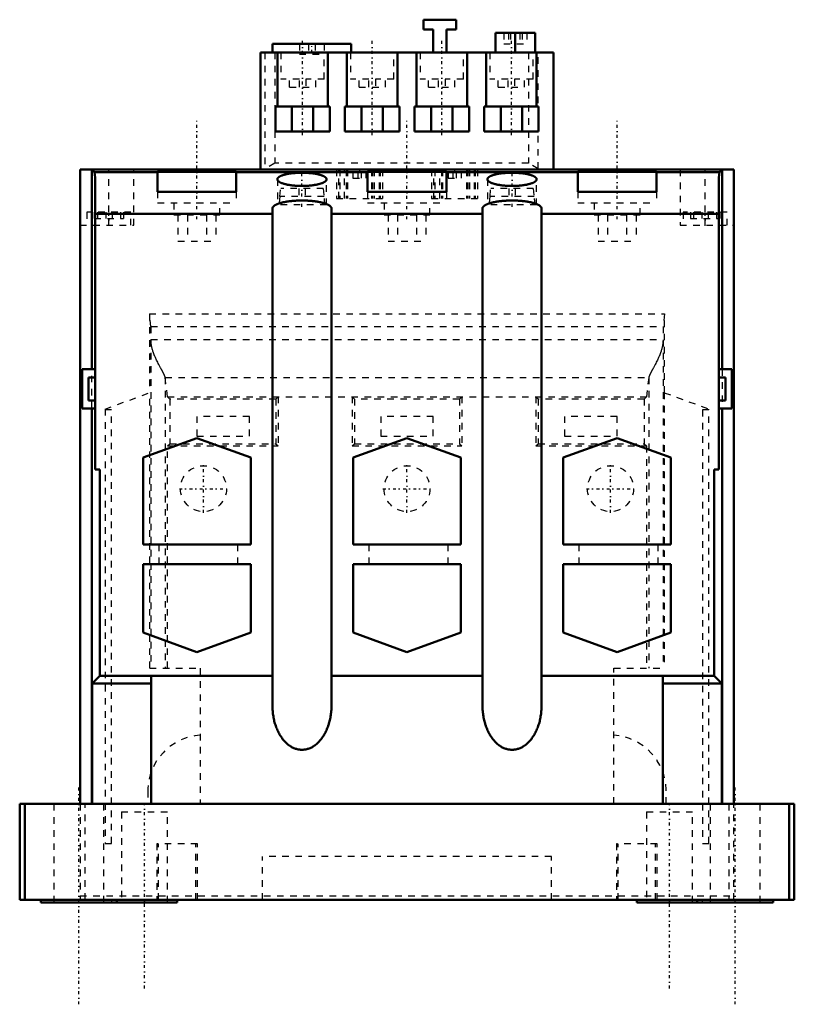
# Model space of a CAD drawing. Header units: millimetres. Extents: x -9 to 109, y -16 to 133.
import ezdxf

# ---------------------------------------------------------------- set-up
doc = ezdxf.new("R2010")
doc.units = ezdxf.units.MM
doc.linetypes.add('Center', pattern=[1.5, 0.45, -0.5, 0.05, -0.5])
doc.linetypes.add('Dashed', pattern=[2, 1, -1])
for name, color, linetype, lineweight in [('AM_0', 7, 'Continuous', 30), ('AM_3', 7, 'Dashed', 5), ('AM_7', 7, 'Center', 5)]:
    doc.layers.add(name, color=color, linetype=linetype, lineweight=lineweight)

msp = doc.modelspace()

# ---------------------------------------------------------------- linework, layer by layer
at = {"layer": 'AM_0', "color": 7, "linetype": 'Continuous', "lineweight": 50}
for p, q in [((52.3, 133.4), (57.3, 133.4)), ((52.3, 131.9), (52.3, 133.4)), ((57.3, 133.4), (57.3, 131.9)), ((53.8, 131.9), (52.3, 131.9)), ((53.8, 128.4), (53.8, 131.9)), ((57.3, 131.9), (55.8, 131.9)), ((55.8, 131.9), (55.8, 128.4)), ((63.3, 128.4), (63.3, 131.4)), ((69.3, 131.4), (63.3, 131.4)), ((66.3, 128.4), (66.3, 131.4)), ((69.3, 128.4), (69.3, 131.4)), ((29.3, 129.7), (29.3, 128.4)), ((41.3, 129.7), (29.3, 129.7)), ((41.3, 128.4), (41.3, 129.7)), ((27.5, 128.4), (27.5, 110.6)), ((27.5, 128.4), (72.1, 128.4)), ((30.06, 120.2), (30.06, 128.4)), ((37.74, 128.4), (37.74, 120.2)), ((40.66, 120.2), (40.66, 128.4)), ((48.34, 128.4), (48.34, 120.2)), ((51.26, 120.2), (51.26, 128.4)), ((58.94, 128.4), (58.94, 120.2)), ((61.86, 120.2), (61.86, 128.4)), ((69.54, 128.4), (69.54, 120.2)), ((72.1, 128.4), (72.1, 110.6)), ((29.75, 120.2), (38.05, 120.2)), ((29.75, 116.4), (29.75, 120.2)), ((32.27, 120.2), (32.27, 116.4)), ((35.53, 116.4), (35.53, 120.2)), ((38.05, 120.2), (38.05, 116.4)), ((40.35, 120.2), (48.65, 120.2)), ((40.35, 116.4), (40.35, 120.2)), ((42.87, 120.2), (42.87, 116.4)), ((46.13, 116.4), (46.13, 120.2)), ((48.65, 120.2), (48.65, 116.4)), ((50.95, 120.2), (59.25, 120.2)), ((50.95, 116.4), (50.95, 120.2)), ((53.47, 120.2), (53.47, 116.4)), ((56.73, 116.4), (56.73, 120.2)), ((59.25, 120.2), (59.25, 116.4)), ((61.55, 120.2), (69.85, 120.2)), ((61.55, 116.4), (61.55, 120.2)), ((64.07, 120.2), (64.07, 116.4)), ((67.33, 116.4), (67.33, 120.2)), ((69.85, 120.2), (69.85, 116.4)), ((38.05, 116.4), (29.75, 116.4)), ((48.65, 116.4), (40.35, 116.4)), ((59.25, 116.4), (50.95, 116.4)), ((69.85, 116.4), (61.55, 116.4)), ((0, 110.6), (0, 14)), ((0, 110.6), (99.6, 110.6)), ((1.8, 80.2), (1.8, 110.6)), ((1.8, 110.6), (2.19, 110.21)), ((2.19, 110.21), (2.3, 109.35)), ((2.19, 110.21), (11.8, 110.21)), ((11.8, 107.21), (11.8, 110.24)), ((11.8, 110.24), (23.8, 110.24)), ((23.8, 110.24), (23.8, 107.21)), ((23.8, 110.21), (43.8, 110.21)), ((43.8, 107.21), (43.8, 110.24)), ((43.8, 110.24), (55.8, 110.24)), ((55.8, 110.24), (55.8, 107.21)), ((55.8, 110.21), (75.8, 110.21)), ((75.8, 110.24), (87.8, 110.24)), ((75.8, 107.21), (75.8, 110.24)), ((87.8, 110.24), (87.8, 107.21)), ((87.8, 110.21), (97.41, 110.21)), ((97.3, 109.35), (97.41, 110.21)), ((97.41, 110.21), (97.8, 110.6)), ((97.8, 110.6), (97.8, 80.2)), ((99.6, 14), (99.6, 110.6)), ((2.3, 109.35), (2.3, 64.9)), ((97.3, 64.9), (97.3, 109.35)), ((23.8, 107.21), (11.8, 107.21)), ((55.8, 107.21), (43.8, 107.21)), ((87.8, 107.21), (75.8, 107.21)), ((2.3, 103.86), (29.3, 103.86)), ((29.3, 29), (29.3, 104.66)), ((38.3, 104.66), (38.3, 29)), ((38.3, 103.86), (61.3, 103.86)), ((61.3, 29), (61.3, 104.66)), ((70.3, 104.66), (70.3, 29)), ((70.3, 103.86), (97.3, 103.86)), ((0.3, 80.2), (0.3, 74.2)), ((0.3, 80.2), (2.3, 80.2)), ((97.3, 80.2), (99.3, 80.2)), ((99.3, 80.2), (99.3, 74.2)), ((1.3, 78.95), (1.3, 75.45)), ((1.3, 78.95), (2.3, 78.95)), ((97.3, 78.95), (98.3, 78.95)), ((98.3, 78.95), (98.3, 75.45)), ((1.3, 75.45), (2.3, 75.45)), ((97.3, 75.45), (98.3, 75.45)), ((0.3, 74.2), (2.3, 74.2)), ((1.8, 14), (1.8, 74.2)), ((97.3, 74.2), (99.3, 74.2)), ((97.8, 74.2), (97.8, 14)), ((9.6, 66.73), (17.8, 69.71)), ((17.8, 69.71), (26, 66.73)), ((41.6, 66.73), (49.8, 69.71)), ((49.8, 69.71), (58, 66.73)), ((73.6, 66.73), (81.8, 69.71)), ((81.8, 69.71), (90, 66.73)), ((9.6, 53.5), (9.6, 66.73)), ((26, 66.73), (26, 53.5)), ((41.6, 53.5), (41.6, 66.73)), ((58, 66.73), (58, 53.5)), ((73.6, 53.5), (73.6, 66.73)), ((90, 66.73), (90, 53.5)), ((2.3, 64.9), (3.02, 64.9)), ((3.02, 64.9), (3.02, 33.5)), ((96.58, 64.9), (97.3, 64.9)), ((96.58, 33.5), (96.58, 64.9)), ((26, 53.5), (9.6, 53.5)), ((58, 53.5), (41.6, 53.5)), ((90, 53.5), (73.6, 53.5)), ((9.6, 50.5), (26, 50.5)), ((9.6, 40.1), (9.6, 50.5)), ((26, 50.5), (26, 40.1)), ((41.6, 50.5), (58, 50.5)), ((41.6, 40.1), (41.6, 50.5)), ((58, 50.5), (58, 40.1)), ((73.6, 50.5), (90, 50.5)), ((73.6, 40.1), (73.6, 50.5)), ((90, 50.5), (90, 40.1)), ((17.8, 37.11), (9.6, 40.1)), ((26, 40.1), (17.8, 37.11)), ((49.8, 37.11), (41.6, 40.1)), ((58, 40.1), (49.8, 37.11)), ((81.8, 37.11), (73.6, 40.1)), ((90, 40.1), (81.8, 37.11)), ((3.02, 33.5), (1.84, 32.32)), ((3.02, 33.5), (29.3, 33.5)), ((10.83, 33.5), (10.83, 14)), ((38.3, 33.5), (61.3, 33.5)), ((70.3, 33.5), (96.58, 33.5)), ((88.77, 14), (88.77, 33.5)), ((97.76, 32.32), (96.58, 33.5)), ((1.84, 32.32), (10.83, 32.32)), ((1.84, 32.32), (1.84, 14)), ((97.76, 32.32), (88.77, 32.32)), ((97.76, 14), (97.76, 32.32)), ((-9.2, -0.6), (-9.2, 14)), ((-9.2, 14), (108.8, 14)), ((-8.44, -0.6), (-8.44, 14)), ((108.04, -0.6), (108.04, 14)), ((108.8, -0.6), (108.8, 14)), ((-9.2, -0.6), (108.8, -0.6)), ((-6, -0.6), (-6, -1)), ((-6, -1), (14.8, -1)), ((5.6, -1), (5.6, -0.6)), ((14.8, -1), (14.8, -0.6)), ((84.8, -0.6), (84.8, -1)), ((84.8, -1), (105.6, -1)), ((94, -0.6), (94, -1)), ((105.6, -1), (105.6, -0.6))]:
    msp.add_line(p, q, dxfattribs=at)
for points in [[(30.05, 109.1), (30.05, 109.11), (30.05, 109.12), (30.05, 109.13), (30.05, 109.14), (30.05, 109.15), (30.06, 109.16), (30.06, 109.18), (30.07, 109.19), (30.07, 109.21), (30.08, 109.22), (30.08, 109.23), (30.09, 109.24), (30.09, 109.25), (30.1, 109.27), (30.11, 109.28), (30.12, 109.29), (30.13, 109.31), (30.14, 109.32), (30.14, 109.32), (30.16, 109.34), (30.17, 109.35), (30.18, 109.36), (30.18, 109.37), (30.2, 109.38), (30.22, 109.39), (30.22, 109.4), (30.23, 109.41), (30.25, 109.42), (30.27, 109.44), (30.29, 109.45), (30.3, 109.46), (30.33, 109.48), (30.34, 109.48), (30.35, 109.49), (30.37, 109.5), (30.39, 109.52), (30.41, 109.53), (30.44, 109.54), (30.46, 109.56), (30.47, 109.56), (30.49, 109.57), (30.51, 109.58), (30.54, 109.59), (30.57, 109.61), (30.59, 109.62), (30.62, 109.63), (30.64, 109.64), (30.65, 109.64), (30.68, 109.66), (30.71, 109.67), (30.74, 109.68), (30.78, 109.69), (30.81, 109.7), (30.82, 109.71), (30.84, 109.72), (30.88, 109.73), (30.91, 109.74), (30.94, 109.75), (30.98, 109.76), (31.02, 109.77), (31.04, 109.78), (31.05, 109.78), (31.09, 109.79), (31.13, 109.8), (31.15, 109.81), (31.17, 109.81), (31.21, 109.82), (31.25, 109.83), (31.27, 109.84), (31.29, 109.84), (31.33, 109.85), (31.37, 109.86), (31.41, 109.87), (31.45, 109.88), (31.5, 109.89), (31.52, 109.9), (31.54, 109.9), (31.58, 109.91), (31.63, 109.92), (31.67, 109.93), (31.72, 109.93), (31.76, 109.94), (31.79, 109.95), (31.81, 109.95), (31.85, 109.96), (31.9, 109.96), (31.95, 109.97), (32, 109.98), (32.04, 109.99), (32.07, 109.99), (32.09, 109.99), (32.14, 110), (32.19, 110.01), (32.24, 110.01), (32.29, 110.02), (32.34, 110.02), (32.36, 110.03), (32.39, 110.03), (32.44, 110.03), (32.49, 110.04), (32.54, 110.05), (32.59, 110.05), (32.65, 110.05), (32.67, 110.06), (32.7, 110.06), (32.75, 110.06), (32.8, 110.07), (32.83, 110.07), (32.86, 110.07), (32.91, 110.07), (32.96, 110.08), (32.99, 110.08), (33.01, 110.08), (33.07, 110.08), (33.12, 110.09), (33.18, 110.09), (33.23, 110.09), (33.28, 110.09), (33.31, 110.09), (33.34, 110.1), (33.39, 110.1), (33.45, 110.1), (33.5, 110.1), (33.55, 110.1), (33.61, 110.1), (33.64, 110.1), (33.66, 110.1), (33.72, 110.1), (33.77, 110.1), (33.8, 110.1)], [(33.8, 110.1), (33.83, 110.1), (33.88, 110.1), (33.94, 110.1), (33.96, 110.1), (33.99, 110.1), (34.05, 110.1), (34.1, 110.1), (34.15, 110.1), (34.21, 110.1), (34.26, 110.1), (34.29, 110.09), (34.32, 110.09), (34.37, 110.09), (34.42, 110.09), (34.48, 110.09), (34.53, 110.08), (34.59, 110.08), (34.61, 110.08), (34.64, 110.08), (34.69, 110.07), (34.74, 110.07), (34.77, 110.07), (34.8, 110.07), (34.85, 110.06), (34.9, 110.06), (34.93, 110.06), (34.95, 110.05), (35.01, 110.05), (35.06, 110.05), (35.11, 110.04), (35.16, 110.03), (35.21, 110.03), (35.24, 110.03), (35.26, 110.02), (35.31, 110.02), (35.36, 110.01), (35.41, 110.01), (35.46, 110), (35.51, 109.99), (35.53, 109.99), (35.56, 109.99), (35.6, 109.98), (35.65, 109.97), (35.7, 109.96), (35.75, 109.96), (35.79, 109.95), (35.81, 109.95), (35.84, 109.94), (35.88, 109.93), (35.93, 109.93), (35.97, 109.92), (36.02, 109.91), (36.06, 109.9), (36.08, 109.9), (36.1, 109.89), (36.15, 109.88), (36.19, 109.87), (36.23, 109.86), (36.27, 109.85), (36.31, 109.84), (36.33, 109.84), (36.35, 109.83), (36.39, 109.82), (36.43, 109.81), (36.45, 109.81), (36.47, 109.8), (36.51, 109.79), (36.55, 109.78), (36.56, 109.78), (36.58, 109.77), (36.62, 109.76), (36.66, 109.75), (36.69, 109.74), (36.72, 109.73), (36.76, 109.72), (36.78, 109.71), (36.79, 109.7), (36.82, 109.69), (36.86, 109.68), (36.89, 109.67), (36.92, 109.66), (36.95, 109.64), (36.96, 109.64), (36.98, 109.63), (37.01, 109.62), (37.03, 109.61), (37.06, 109.59), (37.09, 109.58), (37.11, 109.57), (37.13, 109.56), (37.14, 109.56), (37.16, 109.54), (37.19, 109.53), (37.21, 109.52), (37.23, 109.5), (37.25, 109.49), (37.26, 109.48), (37.27, 109.48), (37.3, 109.46), (37.31, 109.45), (37.33, 109.44), (37.35, 109.42), (37.37, 109.41), (37.38, 109.4), (37.38, 109.39), (37.4, 109.38), (37.42, 109.37), (37.42, 109.36), (37.43, 109.35), (37.44, 109.34), (37.46, 109.32), (37.46, 109.32), (37.47, 109.31), (37.48, 109.29), (37.49, 109.28), (37.5, 109.27), (37.51, 109.25), (37.51, 109.24), (37.52, 109.23), (37.52, 109.22), (37.53, 109.21), (37.53, 109.19), (37.54, 109.18), (37.54, 109.16), (37.55, 109.15), (37.55, 109.14), (37.55, 109.13), (37.55, 109.12), (37.55, 109.11), (37.55, 109.1)], [(62.05, 109.1), (62.05, 109.11), (62.05, 109.12), (62.05, 109.13), (62.05, 109.14), (62.05, 109.15), (62.06, 109.16), (62.06, 109.18), (62.07, 109.19), (62.07, 109.21), (62.08, 109.22), (62.08, 109.23), (62.09, 109.24), (62.09, 109.25), (62.1, 109.27), (62.11, 109.28), (62.12, 109.29), (62.13, 109.31), (62.14, 109.32), (62.14, 109.32), (62.16, 109.34), (62.17, 109.35), (62.18, 109.36), (62.18, 109.37), (62.2, 109.38), (62.22, 109.39), (62.22, 109.4), (62.23, 109.41), (62.25, 109.42), (62.27, 109.44), (62.29, 109.45), (62.3, 109.46), (62.33, 109.48), (62.34, 109.48), (62.35, 109.49), (62.37, 109.5), (62.39, 109.52), (62.41, 109.53), (62.44, 109.54), (62.46, 109.56), (62.47, 109.56), (62.49, 109.57), (62.51, 109.58), (62.54, 109.59), (62.57, 109.61), (62.59, 109.62), (62.62, 109.63), (62.64, 109.64), (62.65, 109.64), (62.68, 109.66), (62.71, 109.67), (62.74, 109.68), (62.78, 109.69), (62.81, 109.7), (62.82, 109.71), (62.84, 109.72), (62.88, 109.73), (62.91, 109.74), (62.94, 109.75), (62.98, 109.76), (63.02, 109.77), (63.04, 109.78), (63.05, 109.78), (63.09, 109.79), (63.13, 109.8), (63.15, 109.81), (63.17, 109.81), (63.21, 109.82), (63.25, 109.83), (63.27, 109.84), (63.29, 109.84), (63.33, 109.85), (63.37, 109.86), (63.41, 109.87), (63.45, 109.88), (63.5, 109.89), (63.52, 109.9), (63.54, 109.9), (63.58, 109.91), (63.63, 109.92), (63.67, 109.93), (63.72, 109.93), (63.76, 109.94), (63.79, 109.95), (63.81, 109.95), (63.85, 109.96), (63.9, 109.96), (63.95, 109.97), (64, 109.98), (64.04, 109.99), (64.07, 109.99), (64.09, 109.99), (64.14, 110), (64.19, 110.01), (64.24, 110.01), (64.29, 110.02), (64.34, 110.02), (64.36, 110.03), (64.39, 110.03), (64.44, 110.03), (64.49, 110.04), (64.54, 110.05), (64.59, 110.05), (64.65, 110.05), (64.67, 110.06), (64.7, 110.06), (64.75, 110.06), (64.8, 110.07), (64.83, 110.07), (64.86, 110.07), (64.91, 110.07), (64.96, 110.08), (64.99, 110.08), (65.01, 110.08), (65.07, 110.08), (65.12, 110.09), (65.18, 110.09), (65.23, 110.09), (65.28, 110.09), (65.31, 110.09), (65.34, 110.1), (65.39, 110.1), (65.45, 110.1), (65.5, 110.1), (65.55, 110.1), (65.61, 110.1), (65.64, 110.1), (65.66, 110.1), (65.72, 110.1), (65.77, 110.1), (65.8, 110.1)], [(65.8, 110.1), (65.83, 110.1), (65.88, 110.1), (65.94, 110.1), (65.96, 110.1), (65.99, 110.1), (66.05, 110.1), (66.1, 110.1), (66.15, 110.1), (66.21, 110.1), (66.26, 110.1), (66.29, 110.09), (66.32, 110.09), (66.37, 110.09), (66.42, 110.09), (66.48, 110.09), (66.53, 110.08), (66.59, 110.08), (66.61, 110.08), (66.64, 110.08), (66.69, 110.07), (66.74, 110.07), (66.77, 110.07), (66.8, 110.07), (66.85, 110.06), (66.9, 110.06), (66.93, 110.06), (66.95, 110.05), (67.01, 110.05), (67.06, 110.05), (67.11, 110.04), (67.16, 110.03), (67.21, 110.03), (67.24, 110.03), (67.26, 110.02), (67.31, 110.02), (67.36, 110.01), (67.41, 110.01), (67.46, 110), (67.51, 109.99), (67.53, 109.99), (67.56, 109.99), (67.6, 109.98), (67.65, 109.97), (67.7, 109.96), (67.75, 109.96), (67.79, 109.95), (67.81, 109.95), (67.84, 109.94), (67.88, 109.93), (67.93, 109.93), (67.97, 109.92), (68.02, 109.91), (68.06, 109.9), (68.08, 109.9), (68.1, 109.89), (68.15, 109.88), (68.19, 109.87), (68.23, 109.86), (68.27, 109.85), (68.31, 109.84), (68.33, 109.84), (68.35, 109.83), (68.39, 109.82), (68.43, 109.81), (68.45, 109.81), (68.47, 109.8), (68.51, 109.79), (68.55, 109.78), (68.56, 109.78), (68.58, 109.77), (68.62, 109.76), (68.66, 109.75), (68.69, 109.74), (68.72, 109.73), (68.76, 109.72), (68.78, 109.71), (68.79, 109.7), (68.82, 109.69), (68.86, 109.68), (68.89, 109.67), (68.92, 109.66), (68.95, 109.64), (68.96, 109.64), (68.98, 109.63), (69.01, 109.62), (69.03, 109.61), (69.06, 109.59), (69.09, 109.58), (69.11, 109.57), (69.13, 109.56), (69.14, 109.56), (69.16, 109.54), (69.19, 109.53), (69.21, 109.52), (69.23, 109.5), (69.25, 109.49), (69.26, 109.48), (69.27, 109.48), (69.3, 109.46), (69.31, 109.45), (69.33, 109.44), (69.35, 109.42), (69.37, 109.41), (69.38, 109.4), (69.38, 109.39), (69.4, 109.38), (69.42, 109.37), (69.42, 109.36), (69.43, 109.35), (69.44, 109.34), (69.46, 109.32), (69.46, 109.32), (69.47, 109.31), (69.48, 109.29), (69.49, 109.28), (69.5, 109.27), (69.51, 109.25), (69.51, 109.24), (69.52, 109.23), (69.52, 109.22), (69.53, 109.21), (69.53, 109.19), (69.54, 109.18), (69.54, 109.16), (69.55, 109.15), (69.55, 109.14), (69.55, 109.13), (69.55, 109.12), (69.55, 109.11), (69.55, 109.1)], [(37.55, 109.1), (37.55, 109.08), (37.55, 109.05), (37.54, 109.03), (37.54, 109.01), (37.53, 109), (37.52, 108.97), (37.5, 108.94), (37.48, 108.91), (37.46, 108.88), (37.44, 108.85), (37.42, 108.84), (37.41, 108.82), (37.38, 108.8), (37.34, 108.77), (37.3, 108.74), (37.26, 108.71), (37.22, 108.69), (37.2, 108.67), (37.18, 108.66), (37.13, 108.63), (37.07, 108.61), (37.05, 108.6), (37.02, 108.58), (36.96, 108.56), (36.9, 108.53), (36.87, 108.52), (36.84, 108.51), (36.78, 108.49), (36.71, 108.46), (36.64, 108.44), (36.56, 108.42), (36.49, 108.4), (36.45, 108.39), (36.41, 108.38), (36.33, 108.36), (36.25, 108.34), (36.17, 108.32), (36.08, 108.3), (36, 108.28), (35.95, 108.28), (35.91, 108.27), (35.81, 108.25), (35.72, 108.24), (35.63, 108.22), (35.53, 108.21), (35.43, 108.19), (35.38, 108.19), (35.34, 108.18), (35.24, 108.17), (35.13, 108.16), (35.03, 108.15), (34.93, 108.14), (34.82, 108.13), (34.77, 108.13), (34.72, 108.12), (34.61, 108.12), (34.5, 108.11), (34.4, 108.11), (34.29, 108.1), (34.18, 108.1), (34.13, 108.1), (34.07, 108.1), (33.96, 108.09), (33.85, 108.09), (33.8, 108.09), (33.75, 108.09), (33.64, 108.09), (33.53, 108.1), (33.47, 108.1), (33.42, 108.1), (33.31, 108.1), (33.2, 108.11), (33.1, 108.11), (32.99, 108.12), (32.88, 108.12), (32.83, 108.13), (32.78, 108.13), (32.67, 108.14), (32.57, 108.15), (32.47, 108.16), (32.36, 108.17), (32.26, 108.18), (32.22, 108.19), (32.17, 108.19), (32.07, 108.21), (31.97, 108.22), (31.88, 108.24), (31.79, 108.25), (31.69, 108.27), (31.65, 108.28), (31.6, 108.28), (31.52, 108.3), (31.43, 108.32), (31.35, 108.34), (31.27, 108.36), (31.19, 108.38), (31.15, 108.39), (31.11, 108.4), (31.04, 108.42), (30.96, 108.44), (30.89, 108.46), (30.82, 108.49), (30.76, 108.51), (30.73, 108.52), (30.7, 108.53), (30.64, 108.56), (30.58, 108.58), (30.55, 108.6), (30.53, 108.61), (30.47, 108.63), (30.42, 108.66), (30.4, 108.67), (30.38, 108.69), (30.34, 108.71), (30.3, 108.74), (30.26, 108.77), (30.22, 108.8), (30.19, 108.82), (30.18, 108.84), (30.16, 108.85), (30.14, 108.88), (30.12, 108.91), (30.1, 108.94), (30.08, 108.97), (30.07, 109), (30.06, 109.01), (30.06, 109.03), (30.05, 109.05), (30.05, 109.08), (30.05, 109.1)], [(69.55, 109.1), (69.55, 109.08), (69.55, 109.05), (69.54, 109.03), (69.54, 109.01), (69.53, 109), (69.52, 108.97), (69.5, 108.94), (69.48, 108.91), (69.46, 108.88), (69.44, 108.85), (69.42, 108.84), (69.41, 108.82), (69.38, 108.8), (69.34, 108.77), (69.3, 108.74), (69.26, 108.71), (69.22, 108.69), (69.2, 108.67), (69.18, 108.66), (69.13, 108.63), (69.07, 108.61), (69.05, 108.6), (69.02, 108.58), (68.96, 108.56), (68.9, 108.53), (68.87, 108.52), (68.84, 108.51), (68.78, 108.49), (68.71, 108.46), (68.64, 108.44), (68.56, 108.42), (68.49, 108.4), (68.45, 108.39), (68.41, 108.38), (68.33, 108.36), (68.25, 108.34), (68.17, 108.32), (68.08, 108.3), (68, 108.28), (67.95, 108.28), (67.91, 108.27), (67.81, 108.25), (67.72, 108.24), (67.63, 108.22), (67.53, 108.21), (67.43, 108.19), (67.38, 108.19), (67.34, 108.18), (67.24, 108.17), (67.13, 108.16), (67.03, 108.15), (66.93, 108.14), (66.82, 108.13), (66.77, 108.13), (66.72, 108.12), (66.61, 108.12), (66.5, 108.11), (66.4, 108.11), (66.29, 108.1), (66.18, 108.1), (66.13, 108.1), (66.07, 108.1), (65.96, 108.09), (65.85, 108.09), (65.8, 108.09), (65.75, 108.09), (65.64, 108.09), (65.53, 108.1), (65.47, 108.1), (65.42, 108.1), (65.31, 108.1), (65.2, 108.11), (65.1, 108.11), (64.99, 108.12), (64.88, 108.12), (64.83, 108.13), (64.78, 108.13), (64.67, 108.14), (64.57, 108.15), (64.47, 108.16), (64.36, 108.17), (64.26, 108.18), (64.22, 108.19), (64.17, 108.19), (64.07, 108.21), (63.97, 108.22), (63.88, 108.24), (63.79, 108.25), (63.69, 108.27), (63.65, 108.28), (63.6, 108.28), (63.52, 108.3), (63.43, 108.32), (63.35, 108.34), (63.27, 108.36), (63.19, 108.38), (63.15, 108.39), (63.11, 108.4), (63.04, 108.42), (62.96, 108.44), (62.89, 108.46), (62.82, 108.49), (62.76, 108.51), (62.73, 108.52), (62.7, 108.53), (62.64, 108.56), (62.58, 108.58), (62.55, 108.6), (62.53, 108.61), (62.47, 108.63), (62.42, 108.66), (62.4, 108.67), (62.38, 108.69), (62.34, 108.71), (62.3, 108.74), (62.26, 108.77), (62.22, 108.8), (62.19, 108.82), (62.18, 108.84), (62.16, 108.85), (62.14, 108.88), (62.12, 108.91), (62.1, 108.94), (62.08, 108.97), (62.07, 109), (62.06, 109.01), (62.06, 109.03), (62.05, 109.05), (62.05, 109.08), (62.05, 109.1)], [(29.3, 104.66), (29.3, 104.68), (29.3, 104.72), (29.31, 104.75), (29.32, 104.77), (29.32, 104.79), (29.34, 104.82), (29.36, 104.86), (29.38, 104.89), (29.41, 104.92), (29.44, 104.96), (29.45, 104.98), (29.47, 104.99), (29.51, 105.03), (29.55, 105.06), (29.59, 105.09), (29.64, 105.13), (29.69, 105.16), (29.72, 105.17), (29.75, 105.19), (29.81, 105.22), (29.87, 105.25), (29.9, 105.27), (29.94, 105.28), (30, 105.31), (30.08, 105.34), (30.11, 105.36), (30.15, 105.37), (30.23, 105.4), (30.31, 105.43), (30.4, 105.45), (30.48, 105.48), (30.57, 105.5), (30.62, 105.52), (30.66, 105.53), (30.76, 105.55), (30.86, 105.58), (30.96, 105.6), (31.06, 105.62), (31.17, 105.64), (31.22, 105.65), (31.27, 105.66), (31.38, 105.68), (31.49, 105.7), (31.61, 105.72), (31.72, 105.73), (31.84, 105.75), (31.9, 105.76), (31.96, 105.76), (32.08, 105.78), (32.2, 105.79), (32.32, 105.8), (32.45, 105.81), (32.57, 105.82), (32.64, 105.83), (32.7, 105.83), (32.83, 105.84), (32.95, 105.85), (33.08, 105.85), (33.21, 105.86), (33.34, 105.86), (33.41, 105.87), (33.47, 105.87), (33.6, 105.87), (33.73, 105.87), (33.8, 105.87), (33.87, 105.87), (34, 105.87), (34.13, 105.87), (34.19, 105.87), (34.26, 105.86), (34.39, 105.86), (34.52, 105.85), (34.65, 105.85), (34.77, 105.84), (34.9, 105.83), (34.96, 105.83), (35.03, 105.82), (35.15, 105.81), (35.28, 105.8), (35.4, 105.79), (35.52, 105.78), (35.64, 105.76), (35.7, 105.76), (35.76, 105.75), (35.88, 105.73), (35.99, 105.72), (36.11, 105.7), (36.22, 105.68), (36.33, 105.66), (36.38, 105.65), (36.43, 105.64), (36.54, 105.62), (36.64, 105.6), (36.74, 105.58), (36.84, 105.55), (36.94, 105.53), (36.98, 105.52), (37.03, 105.5), (37.12, 105.48), (37.2, 105.45), (37.29, 105.43), (37.37, 105.4), (37.45, 105.37), (37.49, 105.36), (37.52, 105.34), (37.6, 105.31), (37.66, 105.28), (37.7, 105.27), (37.73, 105.25), (37.79, 105.22), (37.85, 105.19), (37.88, 105.17), (37.91, 105.16), (37.96, 105.13), (38.01, 105.09), (38.05, 105.06), (38.09, 105.03), (38.13, 104.99), (38.15, 104.98), (38.16, 104.96), (38.19, 104.92), (38.22, 104.89), (38.24, 104.86), (38.26, 104.82), (38.28, 104.79), (38.28, 104.77), (38.29, 104.75), (38.3, 104.72), (38.3, 104.68), (38.3, 104.66)], [(61.3, 104.66), (61.3, 104.68), (61.3, 104.72), (61.31, 104.75), (61.32, 104.77), (61.32, 104.79), (61.34, 104.82), (61.36, 104.86), (61.38, 104.89), (61.41, 104.92), (61.44, 104.96), (61.45, 104.98), (61.47, 104.99), (61.51, 105.03), (61.55, 105.06), (61.59, 105.09), (61.64, 105.13), (61.69, 105.16), (61.72, 105.17), (61.75, 105.19), (61.81, 105.22), (61.87, 105.25), (61.9, 105.27), (61.94, 105.28), (62, 105.31), (62.08, 105.34), (62.11, 105.36), (62.15, 105.37), (62.23, 105.4), (62.31, 105.43), (62.4, 105.45), (62.48, 105.48), (62.57, 105.5), (62.62, 105.52), (62.66, 105.53), (62.76, 105.55), (62.86, 105.58), (62.96, 105.6), (63.06, 105.62), (63.17, 105.64), (63.22, 105.65), (63.27, 105.66), (63.38, 105.68), (63.49, 105.7), (63.61, 105.72), (63.72, 105.73), (63.84, 105.75), (63.9, 105.76), (63.96, 105.76), (64.08, 105.78), (64.2, 105.79), (64.32, 105.8), (64.45, 105.81), (64.57, 105.82), (64.64, 105.83), (64.7, 105.83), (64.83, 105.84), (64.95, 105.85), (65.08, 105.85), (65.21, 105.86), (65.34, 105.86), (65.41, 105.87), (65.47, 105.87), (65.6, 105.87), (65.73, 105.87), (65.8, 105.87), (65.87, 105.87), (66, 105.87), (66.13, 105.87), (66.19, 105.87), (66.26, 105.86), (66.39, 105.86), (66.52, 105.85), (66.65, 105.85), (66.77, 105.84), (66.9, 105.83), (66.96, 105.83), (67.03, 105.82), (67.15, 105.81), (67.28, 105.8), (67.4, 105.79), (67.52, 105.78), (67.64, 105.76), (67.7, 105.76), (67.76, 105.75), (67.88, 105.73), (67.99, 105.72), (68.11, 105.7), (68.22, 105.68), (68.33, 105.66), (68.38, 105.65), (68.43, 105.64), (68.54, 105.62), (68.64, 105.6), (68.74, 105.58), (68.84, 105.55), (68.94, 105.53), (68.98, 105.52), (69.03, 105.5), (69.12, 105.48), (69.2, 105.45), (69.29, 105.43), (69.37, 105.4), (69.45, 105.37), (69.49, 105.36), (69.52, 105.34), (69.6, 105.31), (69.66, 105.28), (69.7, 105.27), (69.73, 105.25), (69.79, 105.22), (69.85, 105.19), (69.88, 105.17), (69.91, 105.16), (69.96, 105.13), (70.01, 105.09), (70.05, 105.06), (70.09, 105.03), (70.13, 104.99), (70.15, 104.98), (70.16, 104.96), (70.19, 104.92), (70.22, 104.89), (70.24, 104.86), (70.26, 104.82), (70.28, 104.79), (70.28, 104.77), (70.29, 104.75), (70.3, 104.72), (70.3, 104.68), (70.3, 104.66)], [(38.3, 29), (38.3, 28.9), (38.3, 28.71), (38.29, 28.51), (38.28, 28.41), (38.28, 28.31), (38.26, 28.12), (38.24, 27.92), (38.22, 27.73), (38.19, 27.54), (38.16, 27.35), (38.15, 27.25), (38.13, 27.16), (38.09, 26.97), (38.05, 26.78), (38.01, 26.6), (37.96, 26.42), (37.91, 26.24), (37.88, 26.15), (37.85, 26.06), (37.79, 25.88), (37.73, 25.71), (37.7, 25.62), (37.66, 25.54), (37.6, 25.37), (37.52, 25.21), (37.49, 25.13), (37.45, 25.05), (37.37, 24.89), (37.29, 24.74), (37.2, 24.59), (37.12, 24.44), (37.03, 24.3), (36.98, 24.23), (36.94, 24.16), (36.84, 24.02), (36.74, 23.89), (36.64, 23.77), (36.54, 23.64), (36.43, 23.53), (36.38, 23.47), (36.33, 23.41), (36.22, 23.31), (36.11, 23.2), (35.99, 23.11), (35.88, 23.01), (35.76, 22.92), (35.7, 22.88), (35.64, 22.84), (35.52, 22.76), (35.4, 22.69), (35.28, 22.62), (35.15, 22.56), (35.03, 22.51), (34.96, 22.48), (34.9, 22.46), (34.77, 22.41), (34.65, 22.37), (34.52, 22.34), (34.39, 22.31), (34.26, 22.28), (34.19, 22.28), (34.13, 22.27), (34, 22.26), (33.87, 22.25), (33.8, 22.25), (33.73, 22.25), (33.6, 22.26), (33.47, 22.27), (33.41, 22.28), (33.34, 22.28), (33.21, 22.31), (33.08, 22.34), (32.95, 22.37), (32.83, 22.41), (32.7, 22.46), (32.64, 22.48), (32.57, 22.51), (32.45, 22.56), (32.32, 22.62), (32.2, 22.69), (32.08, 22.76), (31.96, 22.84), (31.9, 22.88), (31.84, 22.92), (31.72, 23.01), (31.61, 23.11), (31.49, 23.2), (31.38, 23.31), (31.27, 23.41), (31.22, 23.47), (31.17, 23.53), (31.06, 23.64), (30.96, 23.77), (30.86, 23.89), (30.76, 24.02), (30.66, 24.16), (30.62, 24.23), (30.57, 24.3), (30.48, 24.44), (30.4, 24.59), (30.31, 24.74), (30.23, 24.89), (30.15, 25.05), (30.11, 25.13), (30.08, 25.21), (30, 25.37), (29.94, 25.54), (29.9, 25.62), (29.87, 25.71), (29.81, 25.88), (29.75, 26.06), (29.72, 26.15), (29.69, 26.24), (29.64, 26.42), (29.59, 26.6), (29.55, 26.78), (29.51, 26.97), (29.47, 27.16), (29.45, 27.25), (29.44, 27.35), (29.41, 27.54), (29.38, 27.73), (29.36, 27.92), (29.34, 28.12), (29.32, 28.31), (29.32, 28.41), (29.31, 28.51), (29.3, 28.71), (29.3, 28.9), (29.3, 29)], [(70.3, 29), (70.3, 28.9), (70.3, 28.71), (70.29, 28.51), (70.28, 28.41), (70.28, 28.31), (70.26, 28.12), (70.24, 27.92), (70.22, 27.73), (70.19, 27.54), (70.16, 27.35), (70.15, 27.25), (70.13, 27.16), (70.09, 26.97), (70.05, 26.78), (70.01, 26.6), (69.96, 26.42), (69.91, 26.24), (69.88, 26.15), (69.85, 26.06), (69.79, 25.88), (69.73, 25.71), (69.7, 25.62), (69.66, 25.54), (69.6, 25.37), (69.52, 25.21), (69.49, 25.13), (69.45, 25.05), (69.37, 24.89), (69.29, 24.74), (69.2, 24.59), (69.12, 24.44), (69.03, 24.3), (68.98, 24.23), (68.94, 24.16), (68.84, 24.02), (68.74, 23.89), (68.64, 23.77), (68.54, 23.64), (68.43, 23.53), (68.38, 23.47), (68.33, 23.41), (68.22, 23.31), (68.11, 23.2), (67.99, 23.11), (67.88, 23.01), (67.76, 22.92), (67.7, 22.88), (67.64, 22.84), (67.52, 22.76), (67.4, 22.69), (67.28, 22.62), (67.15, 22.56), (67.03, 22.51), (66.96, 22.48), (66.9, 22.46), (66.77, 22.41), (66.65, 22.37), (66.52, 22.34), (66.39, 22.31), (66.26, 22.28), (66.19, 22.28), (66.13, 22.27), (66, 22.26), (65.87, 22.25), (65.8, 22.25), (65.73, 22.25), (65.6, 22.26), (65.47, 22.27), (65.41, 22.28), (65.34, 22.28), (65.21, 22.31), (65.08, 22.34), (64.95, 22.37), (64.83, 22.41), (64.7, 22.46), (64.64, 22.48), (64.57, 22.51), (64.45, 22.56), (64.32, 22.62), (64.2, 22.69), (64.08, 22.76), (63.96, 22.84), (63.9, 22.88), (63.84, 22.92), (63.72, 23.01), (63.61, 23.11), (63.49, 23.2), (63.38, 23.31), (63.27, 23.41), (63.22, 23.47), (63.17, 23.53), (63.06, 23.64), (62.96, 23.77), (62.86, 23.89), (62.76, 24.02), (62.66, 24.16), (62.62, 24.23), (62.57, 24.3), (62.48, 24.44), (62.4, 24.59), (62.31, 24.74), (62.23, 24.89), (62.15, 25.05), (62.11, 25.13), (62.08, 25.21), (62, 25.37), (61.94, 25.54), (61.9, 25.62), (61.87, 25.71), (61.81, 25.88), (61.75, 26.06), (61.72, 26.15), (61.69, 26.24), (61.64, 26.42), (61.59, 26.6), (61.55, 26.78), (61.51, 26.97), (61.47, 27.16), (61.45, 27.25), (61.44, 27.35), (61.41, 27.54), (61.38, 27.73), (61.36, 27.92), (61.34, 28.12), (61.32, 28.31), (61.32, 28.41), (61.31, 28.51), (61.3, 28.71), (61.3, 28.9), (61.3, 29)]]:
    msp.add_lwpolyline(points, dxfattribs=at)
at = {"layer": 'AM_3', "color": 6, "linetype": 'Dashed', "lineweight": 25}
for p, q in [((64.53, 131.4), (64.53, 129.71)), ((65.24, 131.4), (65.24, 129.71)), ((65.59, 131.4), (65.59, 129.71)), ((67.01, 131.4), (67.01, 129.71)), ((67.36, 131.4), (67.36, 129.71)), ((68.07, 131.4), (68.07, 129.71)), ((33.4, 129.7), (33.4, 128.15)), ((34.8, 129.7), (34.8, 128.15)), ((35.8, 129.7), (35.8, 128.15)), ((37.2, 129.7), (37.2, 128.15)), ((64.53, 129.71), (68.07, 129.71)), ((28.15, 128.4), (28.15, 110.7)), ((29.65, 128.4), (29.65, 111.57)), ((30.6, 128.4), (30.6, 124.35)), ((33.4, 128.15), (37.2, 128.15)), ((37.2, 124.35), (37.2, 128.4)), ((41.2, 128.4), (41.2, 124.35)), ((47.8, 124.35), (47.8, 128.4)), ((51.8, 128.4), (51.8, 124.35)), ((58.4, 124.35), (58.4, 128.4)), ((62.4, 128.4), (62.4, 124.35)), ((68.3, 128.4), (68.3, 111.57)), ((69, 124.35), (69, 128.4)), ((69.8, 110.7), (69.8, 128.4)), ((33.4, 124.35), (30.6, 124.35)), ((31.9, 123.15), (31.9, 124.35)), ((31.9, 123.15), (35.9, 123.15)), ((33.4, 123.15), (33.4, 124.35)), ((37.2, 124.35), (34.4, 124.35)), ((34.4, 124.35), (34.4, 123.15)), ((35.9, 123.15), (35.9, 124.35)), ((44, 124.35), (41.2, 124.35)), ((42.5, 123.15), (42.5, 124.35)), ((42.5, 123.15), (46.5, 123.15)), ((44, 123.15), (44, 124.35)), ((47.8, 124.35), (45, 124.35)), ((45, 124.35), (45, 123.15)), ((46.5, 123.15), (46.5, 124.35)), ((54.6, 124.35), (51.8, 124.35)), ((53.1, 123.15), (53.1, 124.35)), ((53.1, 123.15), (57.1, 123.15)), ((54.6, 123.15), (54.6, 124.35)), ((58.4, 124.35), (55.6, 124.35)), ((55.6, 124.35), (55.6, 123.15)), ((57.1, 123.15), (57.1, 124.35)), ((65.2, 124.35), (62.4, 124.35)), ((63.7, 123.15), (63.7, 124.35)), ((63.7, 123.15), (67.7, 123.15)), ((65.2, 123.15), (65.2, 124.35)), ((69, 124.35), (66.2, 124.35)), ((66.2, 124.35), (66.2, 123.15)), ((67.7, 123.15), (67.7, 124.35)), ((29.65, 111.57), (28.15, 110.7)), ((68.3, 111.57), (29.65, 111.57)), ((69.8, 110.7), (68.3, 111.57)), ((4.4, 102.1), (4.4, 110.6)), ((8.2, 102.1), (8.2, 110.6)), ((28.15, 110.7), (69.8, 110.7)), ((39.05, 110.6), (39.05, 106.2)), ((39.41, 106.2), (39.41, 110.6)), ((39.55, 110.6), (39.55, 106.2)), ((40.28, 106.2), (40.28, 110.6)), ((40.55, 110.6), (40.55, 106.2)), ((40.65, 110.6), (40.65, 110.21)), ((40.65, 110.21), (44.45, 110.21)), ((40.73, 110.6), (40.73, 106.2)), ((41.55, 110.21), (41.55, 109.26)), ((42.3, 110.21), (42.3, 109.26)), ((42.8, 110.21), (42.8, 109.26)), ((43.55, 110.21), (43.55, 109.26)), ((44.37, 110.6), (44.37, 106.2)), ((44.45, 110.21), (44.45, 110.6)), ((44.55, 110.6), (44.55, 106.2)), ((44.82, 110.6), (44.82, 106.2)), ((45.55, 110.6), (45.55, 106.2)), ((45.69, 110.6), (45.69, 106.2)), ((46.05, 110.6), (46.05, 106.2)), ((53.55, 110.6), (53.55, 106.2)), ((53.91, 106.2), (53.91, 110.6)), ((54.05, 110.6), (54.05, 106.2)), ((54.78, 106.2), (54.78, 110.6)), ((55.05, 110.6), (55.05, 106.2)), ((55.15, 110.6), (55.15, 110.21)), ((55.15, 110.21), (58.95, 110.21)), ((55.23, 110.6), (55.23, 106.2)), ((56.05, 110.21), (56.05, 109.26)), ((56.8, 110.21), (56.8, 109.26)), ((57.3, 110.21), (57.3, 109.26)), ((58.05, 110.21), (58.05, 109.26)), ((58.87, 110.6), (58.87, 106.2)), ((58.95, 110.21), (58.95, 110.6)), ((59.05, 110.6), (59.05, 106.2)), ((59.32, 110.6), (59.32, 106.2)), ((60.05, 110.6), (60.05, 106.2)), ((60.19, 110.6), (60.19, 106.2)), ((60.55, 110.6), (60.55, 106.2)), ((91.4, 110.6), (91.4, 102.1)), ((95.2, 102.1), (95.2, 110.6)), ((30.05, 109.1), (30.05, 105.2)), ((37.55, 105.2), (37.55, 109.1)), ((41.55, 109.26), (43.55, 109.26)), ((56.05, 109.26), (58.05, 109.26)), ((62.05, 109.1), (62.05, 105.2)), ((69.55, 105.2), (69.55, 109.1)), ((11.8, 107.21), (11.8, 105.5)), ((23.8, 107.21), (23.8, 105.5)), ((30.41, 106.5), (30.3, 105.2)), ((37.19, 106.5), (30.41, 106.5)), ((30.45, 106.5), (30.56, 107.7)), ((37.04, 107.7), (30.56, 107.7)), ((33.3, 107.7), (33.3, 106.5)), ((34.3, 107.7), (34.3, 106.5)), ((37.04, 107.7), (37.15, 106.5)), ((37.3, 105.2), (37.19, 106.5)), ((43.8, 107.21), (43.8, 105.5)), ((55.8, 107.21), (55.8, 105.5)), ((62.41, 106.5), (62.3, 105.2)), ((69.19, 106.5), (62.41, 106.5)), ((62.45, 106.5), (62.56, 107.7)), ((69.04, 107.7), (62.56, 107.7)), ((65.3, 107.7), (65.3, 106.5)), ((66.3, 107.7), (66.3, 106.5)), ((69.04, 107.7), (69.15, 106.5)), ((69.3, 105.2), (69.19, 106.5)), ((75.8, 107.21), (75.8, 105.5)), ((87.8, 107.21), (87.8, 105.5)), ((11.8, 105.5), (23.8, 105.5)), ((14.3, 105.5), (14.3, 103.7)), ((21.3, 103.7), (21.3, 105.5)), ((37.55, 105.2), (30.05, 105.2)), ((39.05, 106.2), (46.05, 106.2)), ((43.8, 105.5), (55.8, 105.5)), ((46.3, 105.5), (46.3, 103.7)), ((53.3, 103.7), (53.3, 105.5)), ((53.55, 106.2), (60.55, 106.2)), ((69.55, 105.2), (62.05, 105.2)), ((75.8, 105.5), (87.8, 105.5)), ((78.3, 105.5), (78.3, 103.7)), ((85.3, 103.7), (85.3, 105.5)), ((1.05, 104.1), (1.05, 102.1)), ((7.75, 104.1), (1.05, 104.1)), ((2.16, 104.1), (2.16, 103.15)), ((2.66, 104.1), (2.66, 103.15)), ((3.9, 104.1), (3.9, 103.15)), ((4.9, 104.1), (4.9, 103.15)), ((6.14, 104.1), (6.14, 103.15)), ((6.64, 104.1), (6.64, 103.15)), ((7.75, 102.1), (7.75, 104.1)), ((14.3, 103.7), (21.3, 103.7)), ((14.91, 103.7), (14.91, 99.7)), ((16.36, 103.7), (16.36, 99.7)), ((19.24, 103.7), (19.24, 99.7)), ((20.69, 103.7), (20.69, 99.7)), ((46.3, 103.7), (53.3, 103.7)), ((46.91, 103.7), (46.91, 99.7)), ((48.36, 103.7), (48.36, 99.7)), ((51.24, 103.7), (51.24, 99.7)), ((52.69, 103.7), (52.69, 99.7)), ((78.3, 103.7), (85.3, 103.7)), ((78.91, 103.7), (78.91, 99.7)), ((80.36, 103.7), (80.36, 99.7)), ((83.24, 103.7), (83.24, 99.7)), ((84.69, 103.7), (84.69, 99.7)), ((91.85, 104.1), (91.85, 102.1)), ((98.55, 104.1), (91.85, 104.1)), ((92.96, 104.1), (92.96, 103.15)), ((93.46, 104.1), (93.46, 103.15)), ((94.7, 104.1), (94.7, 103.15)), ((95.7, 104.1), (95.7, 103.15)), ((96.94, 104.1), (96.94, 103.15)), ((97.44, 104.1), (97.44, 103.15)), ((98.55, 102.1), (98.55, 104.1)), ((0, 102.1), (8.2, 102.1)), ((2.16, 103.15), (6.64, 103.15)), ((91.4, 102.1), (99.6, 102.1)), ((92.96, 103.15), (97.44, 103.15)), ((14.91, 99.7), (20.69, 99.7)), ((46.91, 99.7), (52.69, 99.7)), ((78.91, 99.7), (84.69, 99.7)), ((10.56, 88.6), (89.04, 88.6)), ((10.8, 86.67), (10.56, 88.6)), ((10.56, 88.6), (10.56, 76.59)), ((89.04, 88.6), (88.8, 86.67)), ((89.04, 76.59), (89.04, 88.6)), ((10.8, 86.67), (88.8, 86.67)), ((10.8, 86.67), (10.8, 34.68)), ((88.8, 86.67), (88.8, 34.68)), ((10.8, 84.69), (88.8, 84.69)), ((1.8, 74.2), (1.8, 80.2)), ((2.28, 74.2), (2.28, 80.2)), ((97.32, 80.2), (97.32, 74.2)), ((97.8, 80.2), (97.8, 74.2)), ((12.97, 78.91), (86.63, 78.91)), ((13.33, 76), (12.97, 78.91)), ((12.97, 78.9), (12.97, 34.68)), ((86.63, 78.91), (86.27, 76)), ((86.63, 78.9), (86.63, 34.68)), ((3.8, 74.13), (10.61, 76.61)), ((10.61, 34.68), (10.61, 76.61)), ((88.99, 76.61), (95.8, 74.13)), ((88.99, 76.61), (88.99, 34.68)), ((13.33, 76), (86.27, 76)), ((13.68, 75.65), (13.33, 76)), ((29.8, 75.65), (13.68, 75.65)), ((13.68, 75.65), (13.68, 68.85)), ((30.15, 76), (29.8, 75.65)), ((29.8, 75.65), (29.8, 68.85)), ((30.15, 76), (30.15, 68.5)), ((41.8, 75.65), (41.46, 76)), ((41.46, 76), (41.46, 68.5)), ((41.8, 75.65), (41.8, 68.85)), ((57.8, 75.65), (41.8, 75.65)), ((58.14, 76), (57.8, 75.65)), ((57.8, 75.65), (57.8, 68.85)), ((58.14, 76), (58.14, 68.5)), ((69.8, 75.65), (69.45, 76)), ((69.45, 76), (69.45, 68.5)), ((69.8, 75.65), (69.8, 68.85)), ((85.92, 75.65), (69.8, 75.65)), ((86.27, 76), (85.92, 75.65)), ((85.92, 75.65), (85.92, 68.85)), ((3.8, 74.13), (3.8, 8)), ((4.8, 74), (3.8, 74)), ((4.8, 8), (4.8, 74)), ((94.8, 74), (94.8, 8)), ((95.8, 74), (94.8, 74)), ((95.8, 8), (95.8, 74.13)), ((17.8, 73), (17.8, 70)), ((25.8, 73), (17.8, 73)), ((25.8, 70), (25.8, 73)), ((45.8, 73), (45.8, 70)), ((53.8, 73), (45.8, 73)), ((53.8, 70), (53.8, 73)), ((73.8, 73), (73.8, 70)), ((81.8, 73), (73.8, 73)), ((81.8, 70), (81.8, 73)), ((17.8, 70), (25.8, 70)), ((45.8, 70), (53.8, 70)), ((73.8, 70), (81.8, 70)), ((13.33, 68.5), (13.68, 68.85)), ((13.33, 68.5), (30.15, 68.5)), ((13.33, 34.68), (13.33, 68.5)), ((13.68, 68.85), (29.8, 68.85)), ((29.8, 68.85), (30.15, 68.5)), ((41.46, 68.5), (41.8, 68.85)), ((41.46, 68.5), (58.14, 68.5)), ((41.8, 68.85), (57.8, 68.85)), ((57.8, 68.85), (58.14, 68.5)), ((69.45, 68.5), (69.8, 68.85)), ((69.45, 68.5), (86.27, 68.5)), ((69.8, 68.85), (85.92, 68.85)), ((85.92, 68.85), (86.27, 68.5)), ((86.27, 68.5), (86.27, 34.68)), ((12.05, 50.5), (12.05, 53.5)), ((24.05, 50.5), (24.05, 53.5)), ((44.05, 50.5), (44.05, 53.5)), ((56.05, 50.5), (56.05, 53.5)), ((76.05, 50.5), (76.05, 53.5)), ((88.05, 50.5), (88.05, 53.5)), ((10.61, 34.68), (18.3, 34.68)), ((18.3, 34.68), (18.3, 14.03)), ((81.3, 34.68), (88.99, 34.68)), ((81.3, 14.03), (81.3, 34.68)), ((10.33, 16), (10.33, 14.03)), ((89.27, 14.03), (89.27, 16)), ((-4, 14), (-4, -1)), ((18.3, 14.03), (0, 14.03)), ((0, 14), (0, -0.6)), ((0.76, -0.6), (0.76, 14.03)), ((3.6, -1), (3.6, 14)), ((81.3, 14.03), (99.6, 14.03)), ((96, 14), (96, -1)), ((98.84, 14.03), (98.84, -0.6)), ((99.6, -0.6), (99.6, 14)), ((103.6, -1), (103.6, 14)), ((6.3, 12.79), (6.3, -1)), ((6.3, 12.79), (13.3, 12.79)), ((13.3, -1), (13.3, 12.79)), ((86.3, 12.79), (86.3, -1)), ((86.3, 12.79), (93.3, 12.79)), ((93.3, -1), (93.3, 12.79)), ((3.8, 8), (4.8, 8)), ((17.89, 7.95), (11.71, 7.95)), ((11.71, 7.95), (11.71, -0.6)), ((11.97, -0.6), (11.97, 7.95)), ((17.63, -0.6), (17.63, 7.95)), ((17.89, -0.6), (17.89, 7.95)), ((81.71, 7.95), (81.71, -0.6)), ((87.89, 7.95), (81.71, 7.95)), ((81.97, -0.6), (81.97, 7.95)), ((87.63, -0.6), (87.63, 7.95)), ((87.89, -0.6), (87.89, 7.95)), ((94.8, 8), (95.8, 8)), ((27.8, -0.6), (27.8, 6)), ((71.8, 6), (27.8, 6)), ((71.8, -0.6), (71.8, 6)), ((0, 0), (99.6, 0)), ((4.8, -0.6), (4.8, -1)), ((94.8, -1), (94.8, -0.6))]:
    msp.add_line(p, q, dxfattribs=at)
for points in [[(12.97, 78.91), (12.97, 78.92), (12.96, 78.94), (12.96, 78.96), (12.96, 78.97), (12.95, 78.98), (12.95, 79.01), (12.94, 79.03), (12.93, 79.06), (12.92, 79.08), (12.91, 79.11), (12.91, 79.12), (12.9, 79.14), (12.89, 79.17), (12.88, 79.19), (12.87, 79.22), (12.86, 79.26), (12.84, 79.29), (12.84, 79.3), (12.83, 79.32), (12.82, 79.35), (12.8, 79.38), (12.79, 79.4), (12.78, 79.42), (12.77, 79.45), (12.75, 79.49), (12.74, 79.5), (12.73, 79.52), (12.72, 79.56), (12.7, 79.6), (12.68, 79.64), (12.66, 79.68), (12.63, 79.72), (12.62, 79.74), (12.61, 79.76), (12.59, 79.8), (12.57, 79.85), (12.54, 79.89), (12.52, 79.94), (12.5, 79.98), (12.48, 80.01), (12.47, 80.03), (12.44, 80.08), (12.42, 80.12), (12.39, 80.17), (12.37, 80.22), (12.34, 80.27), (12.33, 80.3), (12.31, 80.32), (12.29, 80.37), (12.26, 80.42), (12.16, 80.6), (11.99, 80.91), (11.91, 81.07), (11.83, 81.24), (11.65, 81.58), (11.48, 81.95), (11.38, 82.18), (11.35, 82.24), (11.33, 82.31), (11.31, 82.34), (11.3, 82.37), (11.27, 82.44), (11.25, 82.5), (11.22, 82.57), (11.2, 82.64), (11.17, 82.71), (11.16, 82.74), (11.15, 82.78), (11.13, 82.84), (11.1, 82.91), (11.08, 82.98), (11.06, 83.05), (11.04, 83.12), (11.03, 83.16), (11.02, 83.19), (11, 83.26), (10.98, 83.33), (10.97, 83.37), (10.96, 83.4), (10.94, 83.48), (10.93, 83.55), (10.92, 83.58), (10.91, 83.62), (10.9, 83.69), (10.88, 83.76), (10.87, 83.84), (10.86, 83.91), (10.85, 83.98), (10.84, 84.02), (10.84, 84.05), (10.83, 84.12), (10.82, 84.2), (10.82, 84.27), (10.81, 84.34), (10.81, 84.41), (10.81, 84.45), (10.8, 84.49), (10.8, 84.56), (10.8, 84.63), (10.8, 84.67)], [(88.8, 84.67), (88.8, 84.63), (88.8, 84.56), (88.8, 84.49), (88.79, 84.45), (88.79, 84.41), (88.79, 84.34), (88.78, 84.27), (88.78, 84.2), (88.77, 84.12), (88.76, 84.05), (88.76, 84.02), (88.75, 83.98), (88.74, 83.91), (88.73, 83.84), (88.72, 83.76), (88.7, 83.69), (88.69, 83.62), (88.68, 83.58), (88.67, 83.55), (88.66, 83.48), (88.64, 83.4), (88.63, 83.37), (88.62, 83.33), (88.6, 83.26), (88.58, 83.19), (88.57, 83.16), (88.56, 83.12), (88.54, 83.05), (88.52, 82.98), (88.5, 82.91), (88.47, 82.84), (88.45, 82.78), (88.44, 82.74), (88.43, 82.71), (88.4, 82.64), (88.38, 82.57), (88.35, 82.5), (88.33, 82.44), (88.3, 82.37), (88.29, 82.34), (88.27, 82.31), (88.25, 82.24), (88.22, 82.18), (88.12, 81.95), (87.95, 81.58), (87.77, 81.24), (87.69, 81.07), (87.61, 80.91), (87.44, 80.6), (87.34, 80.42), (87.31, 80.37), (87.29, 80.32), (87.27, 80.3), (87.26, 80.27), (87.23, 80.22), (87.21, 80.17), (87.18, 80.12), (87.16, 80.08), (87.13, 80.03), (87.12, 80.01), (87.1, 79.98), (87.08, 79.94), (87.06, 79.89), (87.03, 79.85), (87.01, 79.8), (86.99, 79.76), (86.98, 79.74), (86.97, 79.72), (86.94, 79.68), (86.92, 79.64), (86.9, 79.6), (86.88, 79.56), (86.87, 79.52), (86.86, 79.5), (86.85, 79.49), (86.83, 79.45), (86.82, 79.42), (86.81, 79.4), (86.8, 79.38), (86.78, 79.35), (86.77, 79.32), (86.76, 79.3), (86.76, 79.29), (86.74, 79.26), (86.73, 79.22), (86.72, 79.19), (86.71, 79.17), (86.7, 79.14), (86.69, 79.12), (86.69, 79.11), (86.68, 79.08), (86.67, 79.06), (86.66, 79.03), (86.65, 79.01), (86.65, 78.98), (86.64, 78.97), (86.64, 78.96), (86.64, 78.94), (86.63, 78.92), (86.63, 78.91)]]:
    msp.add_lwpolyline(points, dxfattribs=at)
for centre in [(18.8, 62), (49.8, 62), (80.8, 62)]:
    msp.add_circle(centre, 3.5, dxfattribs=at)
for centre, start, end in [((18.8, 16), 93.3998, 180), ((80.8, 16), 0, 86.6002)]:
    msp.add_arc(centre, 8.47, start, end, dxfattribs=at)
at = {"layer": 'AM_7', "color": 4, "linetype": 'Center', "lineweight": 25}
for p, q in [((33.9, 115.8), (33.9, 130.5)), ((44.5, 115.8), (44.5, 130.5)), ((55.1, 115.8), (55.1, 130.5)), ((65.7, 115.8), (65.7, 130.5)), ((35.3, 128.34), (35.3, 129.76)), ((17.8, 103.01), (17.8, 118.19)), ((49.8, 103.01), (49.8, 118.19)), ((81.8, 103.01), (81.8, 118.19)), ((33.8, 104.93), (33.8, 110.87)), ((42.55, 110.62), (42.55, 110.19)), ((57.05, 110.62), (57.05, 110.19)), ((65.8, 104.93), (65.8, 110.87)), ((4.4, 102), (4.4, 104.2)), ((95.2, 102), (95.2, 104.2)), ((18.8, 58.33), (18.8, 65.67)), ((49.8, 58.33), (49.8, 65.67)), ((80.8, 58.33), (80.8, 65.67)), ((15.12, 62), (22.48, 62)), ((46.12, 62), (53.47, 62)), ((77.12, 62), (84.47, 62)), ((-0.2, -16.5), (-0.2, 16.5)), ((99.8, -16.5), (99.8, 16.5)), ((9.8, -14.07), (9.8, 14.07)), ((89.8, -14.07), (89.8, 14.07))]:
    msp.add_line(p, q, dxfattribs=at)

doc.saveas('drawing.dxf')
